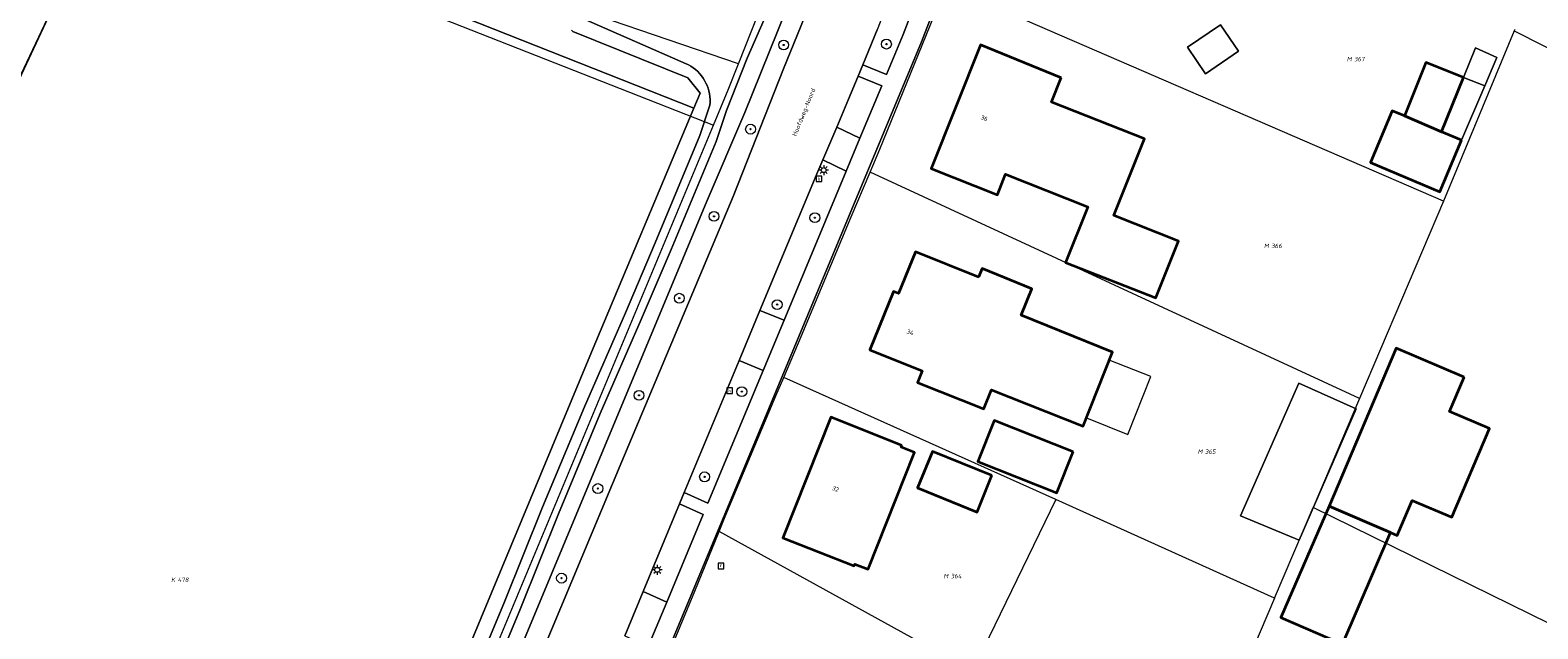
# Model space of a CAD drawing. Header units: metres. Extents: x 250001 to 257773, y 598992 to 609118.
# Tile 184 of 256: x 251546 to 251669, y 601840 to 601888. Entities that reach past the tile are written whole.
import ezdxf
from ezdxf.enums import TextEntityAlignment as Align
from ezdxf.lldxf.tags import DXFTag

# ---------------------------------------------------------------- set-up
doc = ezdxf.new("R2010")
doc.units = ezdxf.units.M
for name, color, linetype, lineweight in [('B-WE-GR-BOOM-S', 252, 'Continuous', 25), ('B-WE-GR-GRAS-GV', 252, 'Continuous', 13), ('B-WE-GR-GROENVOORZIENING-GV', 252, 'Continuous', 18), ('B-WE-KG-GRENS_PERCEEL-G', 150, 'KG-PERCEEL', 18), ('B-WE-KG-GRENS_PERCEEL-S', 150, 'Continuous', 25), ('B-WE-KL-ET_LS_OV_LICHTMAST-S', 252, 'Continuous', 25), ('B-WE-OG-BEBOUWING-GV', 1, 'Continuous', 35), ('B-WE-OG-BEBOUWING-T18', 7, 'Continuous', 18), ('B-WE-OG-BEBOUWING_LUIFEL-GV', 1, 'Continuous', 18), ('B-WE-OG-BEBOUWING_OVERBOUWING-GV', 1, 'Continuous', 18), ('B-WE-OG-TERREIN_ERF-GV', 7, 'Continuous', 18), ('B-WE-OG-TOPOGRAFIE-T18', 2, 'Continuous', 18), ('B-WE-OG-WATER_SLOOT-GV', 252, 'Continuous', 18), ('B-WE-RI-GWA_KOLK-S', 252, 'Continuous', 25), ('B-WE-RI-GWA_RIOOLPUT-S', 252, 'Continuous', 25), ('B-WE-VH-VERHARDING_GESLOTEN-GV', 252, 'Continuous', 18), ('B-WE-VH-VERHARDING_OPEN-GV', 252, 'Continuous', 18), ('X-XX-AL-REFERENTIE-G', 7, 'Continuous', 18)]:
    doc.layers.add(name, color=color, linetype=linetype, lineweight=lineweight)
doc.styles.add('NLCS-ISO', font='NLCS-ISO.ttf')
doc.styles.add('NLCS-ISO-ANNOTATIEF-T18', font='NLCS-ISO.ttf', dxfattribs={"height": 1.8})
doc.styles.get("Standard").update_dxf_attribs({"font": 'NLCS-ISO.ttf'})
tags = doc.linetypes.add('KG-PERCEEL', pattern='A,5.5,-2,["P",Standard,S=1.8,R=0,X=-0.5,Y=-0.9],-2,5.5,-2,[5,NLCS.SHX,S=0.75,R=0,X=0,Y=0],-2', length=19).pattern_tags.tags
tags[6] = DXFTag(74, 10)

# ---------------------------------------------------------------- blocks, each defined once
blk = doc.blocks.new('SKG-PERCEELNUMMER-SO')
at = {"style": 'NLCS-ISO', "oblique": 10, "flags": 1}
blk.add_attdef('GEMEENTECODE', text='', height=1.8, dxfattribs=at).set_placement((0, 2.55), align=Align.MIDDLE_CENTER)
at = {"style": 'NLCS-ISO', "oblique": 10}
blk.add_attdef('SECTIE', text='', height=1.8, dxfattribs=at).set_placement((-0.5, 0), align=Align.MIDDLE_RIGHT)
blk.add_attdef('PERCEELNUMMER', text='', height=1.8, dxfattribs=at).set_placement((0.5, 0), align=Align.MIDDLE_LEFT)
blk = doc.blocks.new('BS2021-132-Xref-KAD-20210617')
at = {"layer": 'B-WE-KG-GRENS_PERCEEL-G', "flags": 128}
for points in [[(251603.927, 601885.581), (251558.252, 601901.201), (251558.957, 601912.092), (251603.912, 601928.081)], [(251603.927, 601885.581), (251607.573, 601894.852), (251609.543, 601901.578), (251609.071, 601910.873), (251606.863, 601916.473), (251603.912, 601928.081)], [(251552.228, 601900.241), (251549.278, 601892.341), (251536.858, 601865.799), (251533.504, 601858.233), (251527.959, 601846.118), (251525.224, 601840.397), (251523.544, 601837.011), (251517.15, 601825.81), (251515.99, 601823.09), (251515.51, 601820.04), (251515.82, 601817.13), (251517.46, 601813.58), (251522.096, 601807.437)], [(251552.228, 601900.241), (251576.898, 601890.44), (251601.888, 601880.605)], [(251614.609, 601876.79), (251615.4, 601878.65), (251619.48, 601888.7), (251620.742, 601891.959)], [(251661.13, 601874.44), (251620.742, 601891.959)], [(251666.884, 601888.27), (251661.13, 601874.44)], [(251666.93, 601888.38), (251666.884, 601888.27)], [(251666.884, 601888.27), (251700.079, 601871.458)], [(251601.888, 601880.605), (251603.08, 601883.47), (251603.927, 601885.581)], [(251582.418, 601833.814), (251601.888, 601880.605)], [(251607.601, 601860.12), (251609.02, 601863.44), (251613.07, 601873.17), (251614.609, 601876.79)], [(251654.32, 601858.41), (251653.57, 601858.76), (251614.609, 601876.79)], [(251661.13, 601874.44), (251654.32, 601858.41)], [(251602.352, 601847.609), (251602.85, 601848.83), (251606.96, 601858.62), (251607.601, 601860.12)], [(251629.67, 601850.19), (251607.601, 601860.12)], [(251654.32, 601858.41), (251650.55, 601849.55)], [(251629.67, 601850.19), (251622.9, 601836.26), (251602.352, 601847.609)], [(251647.43, 601842.2), (251629.67, 601850.19)], [(251647.43, 601842.2), (251650.55, 601849.55)], [(251677.811, 601836.139), (251650.55, 601849.55)], [(251595.159, 601830.173), (251600.37, 601842.75), (251602.352, 601847.609)], [(251647.43, 601842.2), (251640.9, 601826.85), (251632.69, 601831.15), (251630.74, 601826.05)]]:
    blk.add_lwpolyline(points, dxfattribs=at)
at = {"layer": 'B-WE-KG-GRENS_PERCEEL-S', "xscale": 0.2, "yscale": 0.2, "zscale": 0.2}
for p, values in [((251653.782, 601885.973), {'PERCEELNUMMER': '367', 'SECTIE': 'M'}), ((251647.059, 601870.798), {'PERCEELNUMMER': '366', 'SECTIE': 'M'}), ((251641.68, 601854.086), {'PERCEELNUMMER': '365', 'SECTIE': 'M'}), ((251558.309, 601843.681), {'PERCEELNUMMER': '478', 'SECTIE': 'K'}), ((251621.05, 601843.982), {'PERCEELNUMMER': '364', 'SECTIE': 'M'})]:
    blk.add_blockref('SKG-PERCEELNUMMER-SO', p, dxfattribs=at).add_auto_attribs(values)
blk = doc.blocks.new('SKL-ET_OV_LICHTMAST-SO')
at = {"color": 0, "linetype": 'ByBlock', "lineweight": 18}
for points in [[(-1.25, 0), (-2, 0)], [(-1.41, 1.41), (-0.88, 0.88)], [(0, 2), (0, 1.25)], [(0.88, 0.88), (1.41, 1.41)], [(2, 0), (1.25, 0)], [(-1.41, -1.41), (-0.88, -0.88)], [(0, -1.25), (0, -2)], [(0.88, -0.88), (1.41, -1.41)]]:
    blk.add_lwpolyline(points, dxfattribs=at)
blk.add_circle((0, 0), 1, dxfattribs=at)
blk = doc.blocks.new('SRI-KOLK-SO')
at = {"color": 0, "linetype": 'ByBlock', "lineweight": 18}
blk.add_lwpolyline([(-1.125, -1.125), (1.125, -1.125), (1.125, 1.125), (-1.125, 1.125)], close=True, dxfattribs=at)
at = {"color": 0, "linetype": 'ByBlock', "lineweight": 18, "style": 'NLCS-ISO'}
blk.add_text('k', height=1.5, dxfattribs=at).set_placement((0, 0), align=Align.MIDDLE_CENTER)
blk = doc.blocks.new('SRI-PUT_INSPECTIEPUT_RIOOLPUT-SO')
at = {"color": 0, "linetype": 'ByBlock', "lineweight": 18}
blk.add_lwpolyline([(-1.12, -1.12), (1.12, -1.12), (1.12, 1.12), (-1.12, 1.12)], close=True, dxfattribs=at)
at = {"color": 0, "linetype": 'ByBlock', "lineweight": 18, "style": 'NLCS-ISO'}
blk.add_text('r', height=1.5, dxfattribs=at).set_placement((0, 0.28), align=Align.MIDDLE_CENTER)
blk = doc.blocks.new('SGR-BOOM_01-SO')
at = {"linetype": 'ByBlock', "lineweight": 18}
h = blk.add_hatch(color=0, dxfattribs=at)
h.dxf.hatch_style = 1
edge = h.paths.add_edge_path()
edge.add_arc((0, 0), 0.25, 0, 360)
at = {"color": 0, "linetype": 'ByBlock', "lineweight": 18}
for radius in [2, 0.25]:
    blk.add_circle((0, 0), radius, dxfattribs=at)
blk = doc.blocks.new('BS2021-132-Xref-BGT-GRIJS-20210617-aangepast')
at = {"layer": 'B-WE-GR-GRAS-GV', "flags": 128}
blk.add_lwpolyline([(251573.29, 601817.13), (251591.989, 601862.16), (251600.298, 601881.98), (251552.484, 601900.928), (251549.278, 601892.341), (251538.992, 601870.612)], dxfattribs=at)
at = {"layer": 'B-WE-GR-GROENVOORZIENING-GV', "flags": 128}
blk.add_lwpolyline([(251587.089, 601835.65), (251594.45, 601853.3), (251603.5, 601874.819), (251607.57, 601885.18), (251609.839, 601890.79), (251611.589, 601895.829), (251612.39, 601899.239), (251612.82, 601902.479), (251613.01, 601905.189), (251613.01, 601907.9), (251612.679, 601910.41), (251612.481, 601911.211), (251611.101, 601911.216), (251611.305, 601909.209), (251611.57, 601907.359), (251611.739, 601904.189), (251611.559, 601901.28), (251611.14, 601898.31), (251604.44, 601881.63), (251601.29, 601874.3), (251580.119, 601823.43)], dxfattribs=at)
for points in [[(251621.841, 601899.81), (251619.897, 601900.585), (251619.17, 601898.76), (251617.39, 601894.03), (251615.17, 601888.339), (251614.01, 601885.519), (251615.932, 601884.729), (251617.279, 601887.959)], [(251615.55, 601883.805), (251613.63, 601884.594), (251612.859, 601882.719), (251611.899, 601880.455), (251613.782, 601879.558)], [(251612.666, 601876.878), (251610.765, 601877.783), (251610.369, 601876.849), (251605.653, 601865.543), (251607.621, 601864.754)], [(251605.93, 601860.691), (251603.966, 601861.479), (251599.525, 601850.779), (251601.442, 601849.903)], [(251601.058, 601848.98), (251599.141, 601849.855), (251596.187, 601842.739), (251598.098, 601841.866)]]:
    blk.add_lwpolyline(points, close=True, dxfattribs=at)
at = {"layer": 'B-WE-OG-BEBOUWING-GV', "flags": 128}
for points in [[(251630.119, 601884.459), (251623.549, 601887.119), (251619.549, 601877.099), (251624.929, 601874.949), (251625.601, 601876.63), (251632.268, 601873.966), (251630.469, 601869.462), (251637.795, 601866.593), (251639.619, 601871.194), (251634.395, 601873.266), (251636.86, 601879.485), (251629.331, 601882.47)], [(251662.751, 601884.467), (251659.715, 601885.692), (251657.964, 601881.352), (251660.974, 601880.074)], [(251662.609, 601879.38), (251660.974, 601880.074), (251657.964, 601881.352), (251656.976, 601881.765), (251655.206, 601877.584), (251660.836, 601875.199)], [(251623.4, 601868.25), (251618.29, 601870.33), (251616.9, 601866.92), (251616.49, 601867.09), (251614.59, 601862.35), (251618.84, 601860.65), (251618.46, 601859.7), (251623.84, 601857.56), (251624.46, 601859.11), (251631.9, 601856.15), (251634.27, 601862.18), (251626.87, 601865.16), (251627.74, 601867.32), (251623.69, 601868.95)], [(251662.82, 601860.15), (251657.29, 601862.5), (251651.85, 601849.66), (251656.843, 601847.507), (251657.369, 601847.28), (251658.589, 601850.13), (251661.82, 601848.76), (251664.88, 601855.979), (251661.619, 601857.359)], [(251617.17, 601854.579), (251611.429, 601856.88), (251607.529, 601847.089), (251613.32, 601844.819), (251613.369, 601844.959), (251614.459, 601844.53), (251618.209, 601854.01), (251617.119, 601854.449)], [(251631.079, 601854.079), (251624.67, 601856.63), (251623.339, 601853.29), (251629.76, 601850.729)], [(251624.489, 601852.14), (251619.66, 601854.099), (251618.459, 601851.14), (251623.279, 601849.18)], [(251656.843, 601847.507), (251651.85, 601849.66), (251647.945, 601840.604), (251652.938, 601838.451)]]:
    blk.add_lwpolyline(points, close=True, dxfattribs=at)
at = {"layer": 'B-WE-OG-BEBOUWING_LUIFEL-GV', "flags": 128}
blk.add_lwpolyline([(251632.17, 601856.837), (251635.511, 601855.488), (251637.385, 601860.197), (251634.008, 601861.514)], close=True, dxfattribs=at)
at = {"layer": 'B-WE-OG-BEBOUWING_OVERBOUWING-GV', "flags": 128}
for points in [[(251640.355, 601886.939), (251641.82, 601884.778), (251644.505, 601886.604), (251643.047, 601888.763)], [(251665.461, 601886.105), (251663.733, 601886.896), (251662.751, 601884.467), (251664.482, 601883.798)], [(251664.482, 601883.798), (251662.751, 601884.467), (251660.974, 601880.074), (251662.609, 601879.38)], [(251649.398, 601859.647), (251644.673, 601848.873), (251649.412, 601846.89), (251654.046, 601857.572)]]:
    blk.add_lwpolyline(points, close=True, dxfattribs=at)
at = {"layer": 'B-WE-OG-TERREIN_ERF-GV', "flags": 128}
for points in [[(251675.384, 601924.053), (251649.013, 601936.47), (251640.077, 601940.261), (251638.969, 601940.956), (251638.567, 601941.374), (251638.16, 601940.389), (251623.246, 601904.408), (251624.421, 601902.057), (251618.773, 601887.385), (251590.956, 601820.533)], [(251552.484, 601900.928), (251600.298, 601881.98), (251600.809, 601883.199), (251599.799, 601884.449), (251590.489, 601888.225), (251590.363, 601888.33)]]:
    blk.add_lwpolyline(points, dxfattribs=at)
for points in [[(251640.355, 601886.939), (251643.047, 601888.763), (251644.505, 601886.604), (251641.82, 601884.778)], [(251630.469, 601869.462), (251632.268, 601873.966), (251625.601, 601876.63), (251624.929, 601874.949), (251619.549, 601877.099), (251623.549, 601887.119), (251630.119, 601884.459), (251629.331, 601882.47), (251636.86, 601879.485), (251634.395, 601873.266), (251639.619, 601871.194), (251637.795, 601866.593)], [(251662.609, 601879.38), (251660.836, 601875.199), (251655.206, 601877.584), (251656.976, 601881.765), (251657.964, 601881.352), (251659.715, 601885.692), (251662.751, 601884.467), (251663.733, 601886.896), (251665.461, 601886.105), (251664.482, 601883.798)], [(251631.9, 601856.15), (251624.46, 601859.11), (251623.84, 601857.56), (251618.46, 601859.7), (251618.84, 601860.65), (251614.59, 601862.35), (251616.49, 601867.09), (251616.9, 601866.92), (251618.29, 601870.33), (251623.4, 601868.25), (251623.69, 601868.95), (251627.74, 601867.32), (251626.87, 601865.16), (251634.27, 601862.18)], [(251647.945, 601840.604), (251651.85, 601849.66), (251657.29, 601862.5), (251662.82, 601860.15), (251661.619, 601857.359), (251664.88, 601855.979), (251661.82, 601848.76), (251658.589, 601850.13), (251657.369, 601847.28), (251656.843, 601847.507), (251652.938, 601838.451)], [(251649.398, 601859.647), (251654.046, 601857.572), (251649.412, 601846.89), (251644.673, 601848.873)], [(251614.459, 601844.53), (251613.369, 601844.959), (251613.32, 601844.819), (251607.529, 601847.089), (251611.429, 601856.88), (251617.17, 601854.579), (251617.119, 601854.449), (251618.209, 601854.01)], [(251629.76, 601850.729), (251623.339, 601853.29), (251624.67, 601856.63), (251631.079, 601854.079)], [(251618.459, 601851.14), (251619.66, 601854.099), (251624.489, 601852.14), (251623.279, 601849.18)]]:
    blk.add_lwpolyline(points, close=True, dxfattribs=at)
at = {"layer": 'B-WE-OG-WATER_SLOOT-GV', "flags": 128}
for points in [[(251538.992, 601870.612), (251549.278, 601892.341), (251552.484, 601900.928), (251555.622, 601909.333), (251559.161, 601921.357), (251560.676, 601926.505), (251560.665, 601926.501), (251563.409, 601938.023), (251565.471, 601945.504), (251567.149, 601953.255), (251568.664, 601960.471), (251571.013, 601972.78)], [(251590.363, 601888.33), (251590.489, 601888.225), (251599.799, 601884.449), (251600.809, 601883.199), (251600.298, 601881.98), (251591.989, 601862.16), (251573.29, 601817.13)], [(251580.119, 601823.43), (251601.29, 601874.3), (251604.44, 601881.63), (251611.14, 601898.31), (251611.559, 601901.28), (251611.739, 601904.189), (251611.57, 601907.359), (251611.305, 601909.209), (251611.101, 601911.216), (251609.913, 601916.441), (251607.886, 601922.576), (251604.859, 601932.611), (251602.005, 601940.319), (251600.79, 601944.439), (251584.139, 601994.067)], [(251607.586, 601892.79), (251604.638, 601886.05), (251602.938, 601881.799), (251602.108, 601879.266), (251598.459, 601870.512), (251596.031, 601864.81), (251592.702, 601857.173), (251589.304, 601849.043), (251586.24, 601841.358), (251582.925, 601833.408)], [(251581.631, 601833.943), (251584.944, 601841.887), (251588.008, 601849.572), (251591.414, 601857.723), (251594.745, 601865.364), (251597.168, 601871.055), (251600.794, 601879.754), (251601.608, 601882.236), (251601.622, 601882.466), (251601.621, 601882.697), (251601.604, 601882.927), (251601.571, 601883.155), (251601.523, 601883.381), (251601.458, 601883.603), (251601.379, 601883.819), (251601.284, 601884.03), (251601.176, 601884.234), (251601.054, 601884.43), (251600.918, 601884.616), (251600.769, 601884.793), (251600.609, 601884.959), (251600.438, 601885.114), (251600.256, 601885.256), (251600.065, 601885.386), (251599.865, 601885.502), (251599.672, 601885.598), (251591.521, 601889.172)], [(251591.521, 601889.172), (251599.672, 601885.598), (251599.865, 601885.502), (251600.065, 601885.386), (251600.256, 601885.256), (251600.438, 601885.114), (251600.609, 601884.959), (251600.769, 601884.793), (251600.918, 601884.616), (251601.054, 601884.43), (251601.176, 601884.234), (251601.284, 601884.03), (251601.379, 601883.819), (251601.458, 601883.603), (251601.523, 601883.381), (251601.571, 601883.155), (251601.604, 601882.927), (251601.621, 601882.697), (251601.622, 601882.466), (251601.608, 601882.236), (251600.794, 601879.754), (251597.168, 601871.055), (251594.745, 601865.364), (251591.414, 601857.723), (251588.008, 601849.572), (251584.944, 601841.887), (251581.631, 601833.943)], [(251582.925, 601833.408), (251586.24, 601841.358), (251589.304, 601849.043), (251592.702, 601857.173), (251596.031, 601864.81), (251598.459, 601870.512), (251602.108, 601879.266), (251602.938, 601881.799), (251604.638, 601886.05), (251607.586, 601892.79)]]:
    blk.add_lwpolyline(points, dxfattribs=at)
at = {"layer": 'B-WE-VH-VERHARDING_GESLOTEN-GV', "flags": 128}
for points in [[(251609.839, 601890.79), (251607.57, 601885.18), (251603.5, 601874.819), (251594.45, 601853.3), (251587.089, 601835.65)], [(251594.691, 601839.135), (251596.187, 601842.739), (251599.141, 601849.855), (251599.525, 601850.779), (251603.966, 601861.479), (251605.653, 601865.543), (251610.369, 601876.849), (251610.765, 601877.783), (251611.899, 601880.455), (251612.859, 601882.719), (251613.63, 601884.594), (251614.01, 601885.519), (251615.17, 601888.339)]]:
    blk.add_lwpolyline(points, dxfattribs=at)
at = {"layer": 'B-WE-VH-VERHARDING_OPEN-GV', "flags": 128}
for points in [[(251621.841, 601899.81), (251617.279, 601887.959), (251615.932, 601884.729), (251614.01, 601885.519), (251613.63, 601884.594), (251615.55, 601883.805), (251613.782, 601879.558), (251612.666, 601876.878), (251607.621, 601864.754), (251605.93, 601860.691), (251601.442, 601849.903), (251599.525, 601850.779), (251599.141, 601849.855), (251601.058, 601848.98), (251598.098, 601841.866), (251596.6, 601838.263)], [(251590.956, 601820.533), (251618.773, 601887.385), (251624.421, 601902.057)]]:
    blk.add_lwpolyline(points, dxfattribs=at)
for points in [[(251613.782, 601879.558), (251611.899, 601880.455), (251610.765, 601877.783), (251612.666, 601876.878)], [(251607.621, 601864.754), (251605.653, 601865.543), (251603.966, 601861.479), (251605.93, 601860.691)], [(251598.098, 601841.866), (251596.187, 601842.739), (251594.691, 601839.135), (251596.6, 601838.263)]]:
    blk.add_lwpolyline(points, close=True, dxfattribs=at)
at = {"layer": 'B-WE-GR-BOOM-S', "xscale": 0.2, "yscale": 0.2, "zscale": 0.2}
for p in [(251615.93, 601887.19), (251607.59, 601887.12), (251604.9, 601880.28), (251601.94, 601873.2), (251610.12, 601873.09), (251599.12, 601866.55), (251607.06, 601866.03), (251595.85, 601858.66), (251604.19, 601858.96), (251601.17, 601852.04), (251592.51, 601851.09), (251589.56, 601843.81)]:
    blk.add_blockref('SGR-BOOM_01-SO', p, dxfattribs=at)
at = {"layer": 'B-WE-KL-ET_LS_OV_LICHTMAST-S', "xscale": 0.2, "yscale": 0.2, "zscale": 0.2}
for p in [(251610.836, 601876.955), (251597.329, 601844.486)]:
    blk.add_blockref('SKL-ET_OV_LICHTMAST-SO', p, dxfattribs=at)
at = {"layer": 'B-WE-RI-GWA_KOLK-S', "xscale": 0.2, "yscale": 0.2, "zscale": 0.2}
for p in [(251610.45, 601876.25), (251603.21, 601859.04)]:
    blk.add_blockref('SRI-KOLK-SO', p, dxfattribs=at)
at = {"layer": 'B-WE-RI-GWA_RIOOLPUT-S', "xscale": 0.2, "yscale": 0.2, "zscale": 0.2}
blk.add_blockref('SRI-PUT_INSPECTIEPUT_RIOOLPUT-SO', (251602.5, 601844.8), dxfattribs=at)
at = {"layer": 'B-WE-OG-BEBOUWING-T18', "style": 'NLCS-ISO-ANNOTATIEF-T18'}
for s, rotation, p in [('36', 338.3, (251623.871, 601881.182)), ('34', 338.2, (251617.861, 601863.79)), ('32', 338.3, (251611.802, 601851.059))]:
    blk.add_text(s, height=0.36, rotation=rotation, dxfattribs=at).set_placement(p, align=Align.MIDDLE)
at = {"layer": 'B-WE-OG-TOPOGRAFIE-T18', "style": 'NLCS-ISO-ANNOTATIEF-T18'}
blk.add_text('Hoofdweg-Noord', height=0.36, rotation=67.8, dxfattribs=at).set_placement((251609.273, 601881.64), align=Align.MIDDLE)

msp = doc.modelspace()

# ---------------------------------------------------------------- block references
at = {"layer": 'X-XX-AL-REFERENTIE-G'}
for name in ['BS2021-132-Xref-BGT-GRIJS-20210617-aangepast', 'BS2021-132-Xref-KAD-20210617']:
    msp.add_blockref(name, (0, 0), dxfattribs=at)

doc.saveas('drawing.dxf')
